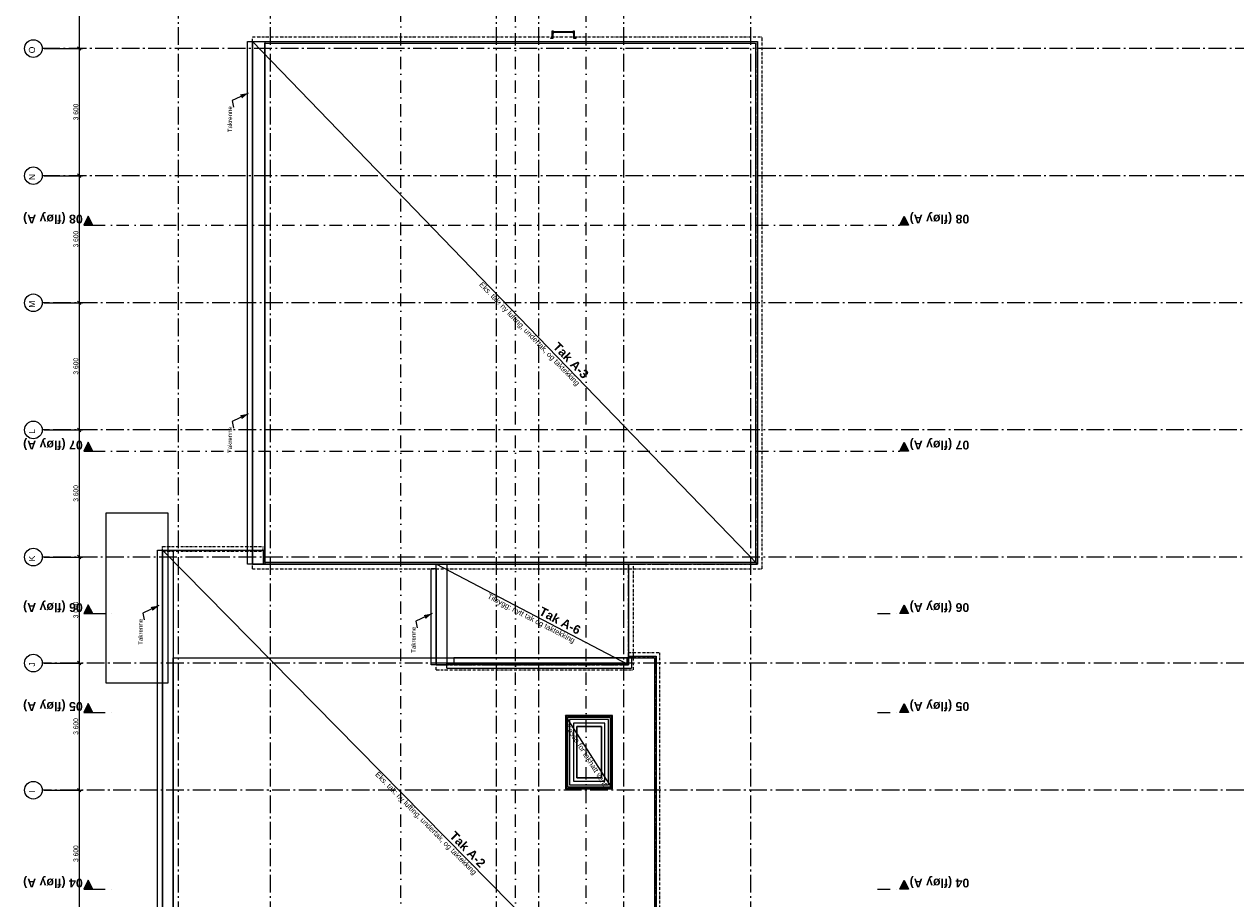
# Model space of a CAD drawing. Header units: millimetres. Extents: x -117798 to 93698, y -84437 to 74219.
# Tile 4 of 20: x -82030 to -47739, y -21692 to 3072. Entities that reach past the tile are written whole.
import ezdxf
from ezdxf.enums import TextEntityAlignment as Align

# ---------------------------------------------------------------- set-up
doc = ezdxf.new("R2010")
doc.units = ezdxf.units.MM
doc.header["$LTSCALE"] = 0.5
doc.header["$MEASUREMENT"] = 0
for name, pattern in [('Akselinje', [1500, 1000, -200, 100, -200]), ('Over snittplan', [260, 150, -50, 10, -50]), ('PLINE', [0]), ('Prikk & stiplet', [1340.555525, 705.555534, -352.777767, 0, -282.222223])]:
    doc.linetypes.add(name, pattern=pattern)
for name, color, linetype in [('232- Ikke-bærende yttervegger(Nye konstruksjoner)', 7, 'Continuous'), ('235- Utvendig kledning og overflate(Nye konstruksjoner)', 7, 'Continuous'), ('261- Primærkonstruksjon (tak)', 7, 'Continuous'), ('261- Primærkonstruksjon (tak)(Nye konstruksjoner)', 7, 'Continuous'), ('262- Taktekking(Nye konstruksjoner)', 7, 'Continuous'), ('265- Gesimser_ takrenner og nedløp(Nye konstruksjoner)', 7, 'Continuous'), ('282- Utvendige trapper(Nye konstruksjoner)', 7, 'Continuous'), ('283- Ramper(Nye konstruksjoner)', 7, 'Continuous'), ('82-- Modullinjer', 7, 'Continuous'), ('82-- Modullinjer(Nye konstruksjoner)', 7, 'Continuous'), ('852- Snittmarkør', 7, 'Continuous')]:
    doc.layers.add(name, color=color, linetype=linetype)
doc.styles.add('GENERATED_STYLE_1', font='arial.ttf')
doc.styles.add('GENERATED_STYLE_2', font='arial.ttf')
doc.dimstyles.new('GENERATED_STYLE__1', dxfattribs={"dimtxt": 135.000002, "dimasz": 95, "dimexe": 0.18, "dimexo": 150, "dimgap": 0, "dimtad": 1, "dimdec": 0, "dimzin": 0, "dimdsep": 46, "dimtxsty": 'GENERATED_STYLE_2', "dimblk": 'ARROWHEAD_6', "dimblk1": 'ARROWHEAD_6', "dimblk2": 'ARROWHEAD_6', "dimcen": 0.09, "dimclrd": 256, "dimclre": 256, "dimclrt": 256, "dimadec": 1, "dimazin": 0, "dimtfac": 1, "dimtdec": 4, "dimtmove": 0, "dimatfit": 3, "dimfxl": 1, "dimtolj": 1, "dimtzin": 0, "dimarcsym": 0})
doc.dimstyles.new('GENERATED_STYLE__2', dxfattribs={"dimtxt": 0.18, "dimasz": 228, "dimexe": 0.18, "dimexo": 0.0625, "dimgap": 0, "dimtad": 0, "dimtih": 1, "dimtoh": 1, "dimdec": 4, "dimzin": 0, "dimdsep": 46, "dimcen": 0.09, "dimadec": 0, "dimazin": 0, "dimtfac": 1, "dimtdec": 4, "dimtmove": 0, "dimatfit": 3, "dimldrblk": 'ARROWHEAD_5', "dimfxl": 1, "dimtolj": 1, "dimtzin": 0, "dimarcsym": 0})

# ---------------------------------------------------------------- blocks, each defined once
blk = doc.blocks.new('Standard grid marker[10]', base_point=(-77673, 26434))
at = {"layer": '82-- Modullinjer', "linetype": 'Akselinje'}
blk.add_line((-77673, 26234), (-77673, -50374), dxfattribs=at)
at = {"layer": '82-- Modullinjer', "style": 'GENERATED_STYLE_1'}
for tag, p in [('AC_MarkerText_1_0', (-77801, 26644)), ('AC_MarkerText_1_1', (-77801, -50864))]:
    blk.add_attdef(tag, text='', height=175, rotation=90, dxfattribs=at).set_placement(p, align=Align.TOP_CENTER)
blk = doc.blocks.new('Standard grid marker[11]', base_point=(-61478, 26434))
at = {"layer": '82-- Modullinjer', "linetype": 'Akselinje'}
blk.add_line((-61478, 26234), (-61478, -50174), dxfattribs=at)
at = {"layer": '82-- Modullinjer', "style": 'GENERATED_STYLE_1'}
for tag, p in [('AC_MarkerText_1_0', (-61606, 26644)), ('AC_MarkerText_1_1', (-61606, -50664))]:
    blk.add_attdef(tag, text='', height=175, rotation=90, dxfattribs=at).set_placement(p, align=Align.TOP_CENTER)
blk = doc.blocks.new('Standard grid marker[22]', base_point=(20739, -12017))
at = {"layer": '82-- Modullinjer', "linetype": 'Akselinje'}
for p, q in [((-81321, -12017), (-81521, -12017)), ((20539, -12017), (-81321, -12017))]:
    blk.add_line(p, q, dxfattribs=at)
at = {"layer": '82-- Modullinjer', "linetype": 'PLINE'}
blk.add_circle((-81771, -12017), 250, dxfattribs=at)
at = {"layer": '82-- Modullinjer', "linetype": 'Akselinje'}
blk.add_point((-81321, -12017), dxfattribs=at)
blk.add_point((-81321, -12017), dxfattribs=at)
at = {"layer": '82-- Modullinjer', "style": 'GENERATED_STYLE_1'}
for tag, p in [('AC_MarkerText_1_1', (-81899, -12057)), ('AC_MarkerText_1_0', (20862, -12057))]:
    blk.add_attdef(tag, text='', height=175, rotation=90, dxfattribs=at).set_placement(p, align=Align.TOP_CENTER)
blk = doc.blocks.new('Standard grid marker[24]', base_point=(20739, -1217))
at = {"layer": '82-- Modullinjer', "linetype": 'Akselinje'}
for p, q in [((-70521, -1217), (-81521, -1217)), ((9739, -1217), (-70521, -1217))]:
    blk.add_line(p, q, dxfattribs=at)
at = {"layer": '82-- Modullinjer', "linetype": 'PLINE'}
blk.add_circle((-81771, -1217), 250, dxfattribs=at)
at = {"layer": '82-- Modullinjer', "linetype": 'Akselinje'}
blk.add_point((-70521, -1217), dxfattribs=at)
blk.add_point((-70521, -1217), dxfattribs=at)
at = {"layer": '82-- Modullinjer', "style": 'GENERATED_STYLE_1'}
for tag, p in [('AC_MarkerText_1_1', (-81899, -1257)), ('AC_MarkerText_1_0', (20862, -1257))]:
    blk.add_attdef(tag, text='', height=175, rotation=90, dxfattribs=at).set_placement(p, align=Align.TOP_CENTER)
blk = doc.blocks.new('Standard grid marker[30]', base_point=(20939, -18617))
at = {"layer": '82-- Modullinjer', "linetype": 'Akselinje'}
for p, q in [((-81321, -18617), (-81521, -18617)), ((20739, -18617), (-81321, -18617))]:
    blk.add_line(p, q, dxfattribs=at)
at = {"layer": '82-- Modullinjer', "linetype": 'PLINE'}
blk.add_circle((-81771, -18617), 250, dxfattribs=at)
at = {"layer": '82-- Modullinjer', "linetype": 'Akselinje'}
blk.add_point((-81321, -18617), dxfattribs=at)
blk.add_point((-81321, -18617), dxfattribs=at)
at = {"layer": '82-- Modullinjer', "style": 'GENERATED_STYLE_1'}
for tag, p in [('AC_MarkerText_1_1', (-81899, -18657)), ('AC_MarkerText_1_0', (21062, -18657))]:
    blk.add_attdef(tag, text='', height=175, rotation=90, dxfattribs=at).set_placement(p, align=Align.TOP_CENTER)
blk = doc.blocks.new('Standard grid marker[31]', base_point=(20939, -15017))
at = {"layer": '82-- Modullinjer', "linetype": 'Akselinje'}
for p, q in [((-81321, -15017), (-81521, -15017)), ((20739, -15017), (-81321, -15017))]:
    blk.add_line(p, q, dxfattribs=at)
at = {"layer": '82-- Modullinjer', "linetype": 'PLINE'}
blk.add_circle((-81771, -15017), 250, dxfattribs=at)
at = {"layer": '82-- Modullinjer', "linetype": 'Akselinje'}
blk.add_point((-81321, -15017), dxfattribs=at)
blk.add_point((-81321, -15017), dxfattribs=at)
at = {"layer": '82-- Modullinjer', "style": 'GENERATED_STYLE_1'}
for tag, p in [('AC_MarkerText_1_1', (-81899, -15057)), ('AC_MarkerText_1_0', (21062, -15057))]:
    blk.add_attdef(tag, text='', height=175, rotation=90, dxfattribs=at).set_placement(p, align=Align.TOP_CENTER)
blk = doc.blocks.new('Standard grid marker[32]', base_point=(20739, -8417))
at = {"layer": '82-- Modullinjer', "linetype": 'Akselinje'}
for p, q in [((-81321, -8417), (-81521, -8417)), ((20539, -8417), (-81321, -8417))]:
    blk.add_line(p, q, dxfattribs=at)
at = {"layer": '82-- Modullinjer', "linetype": 'PLINE'}
blk.add_circle((-81771, -8417), 250, dxfattribs=at)
at = {"layer": '82-- Modullinjer', "linetype": 'Akselinje'}
blk.add_point((-81321, -8417), dxfattribs=at)
blk.add_point((-81321, -8417), dxfattribs=at)
at = {"layer": '82-- Modullinjer', "style": 'GENERATED_STYLE_1'}
for tag, p in [('AC_MarkerText_1_1', (-81899, -8457)), ('AC_MarkerText_1_0', (20862, -8457))]:
    blk.add_attdef(tag, text='', height=175, rotation=90, dxfattribs=at).set_placement(p, align=Align.TOP_CENTER)
blk = doc.blocks.new('Standard grid marker[33]', base_point=(20739, -4817))
at = {"layer": '82-- Modullinjer', "linetype": 'Akselinje'}
for p, q in [((-81321, -4817), (-81521, -4817)), ((20539, -4817), (-81321, -4817))]:
    blk.add_line(p, q, dxfattribs=at)
at = {"layer": '82-- Modullinjer', "linetype": 'PLINE'}
blk.add_circle((-81771, -4817), 250, dxfattribs=at)
at = {"layer": '82-- Modullinjer', "linetype": 'Akselinje'}
blk.add_point((-81321, -4817), dxfattribs=at)
blk.add_point((-81321, -4817), dxfattribs=at)
at = {"layer": '82-- Modullinjer', "style": 'GENERATED_STYLE_1'}
for tag, p in [('AC_MarkerText_1_1', (-81899, -4857)), ('AC_MarkerText_1_0', (20862, -4857))]:
    blk.add_attdef(tag, text='', height=175, rotation=90, dxfattribs=at).set_placement(p, align=Align.TOP_CENTER)
blk = doc.blocks.new('Standard grid marker[34]', base_point=(20739, 2383))
at = {"layer": '82-- Modullinjer', "linetype": 'Akselinje'}
for p, q in [((-70521, 2383), (-81521, 2383)), ((9739, 2383), (-70521, 2383))]:
    blk.add_line(p, q, dxfattribs=at)
at = {"layer": '82-- Modullinjer', "linetype": 'PLINE'}
blk.add_circle((-81771, 2383), 250, dxfattribs=at)
at = {"layer": '82-- Modullinjer', "linetype": 'Akselinje'}
blk.add_point((-70521, 2383), dxfattribs=at)
blk.add_point((-70521, 2383), dxfattribs=at)
at = {"layer": '82-- Modullinjer', "style": 'GENERATED_STYLE_1'}
for tag, p in [('AC_MarkerText_1_1', (-81899, 2343)), ('AC_MarkerText_1_0', (20862, 2343))]:
    blk.add_attdef(tag, text='', height=175, rotation=90, dxfattribs=at).set_placement(p, align=Align.TOP_CENTER)
blk = doc.blocks.new('Standard grid marker[35]', base_point=(-75068, 26434))
at = {"layer": '82-- Modullinjer', "linetype": 'Akselinje'}
blk.add_line((-75068, 26234), (-75068, -50374), dxfattribs=at)
at = {"layer": '82-- Modullinjer', "style": 'GENERATED_STYLE_1'}
for tag, p in [('AC_MarkerText_1_0', (-75196, 26644)), ('AC_MarkerText_1_1', (-75196, -50864))]:
    blk.add_attdef(tag, text='', height=175, rotation=90, dxfattribs=at).set_placement(p, align=Align.TOP_CENTER)
blk = doc.blocks.new('Standard grid marker[36]', base_point=(-68673, 26434))
at = {"layer": '82-- Modullinjer', "linetype": 'Akselinje'}
blk.add_line((-68673, 26234), (-68673, -50374), dxfattribs=at)
at = {"layer": '82-- Modullinjer', "style": 'GENERATED_STYLE_1'}
for tag, p in [('AC_MarkerText_1_0', (-68801, 26644)), ('AC_MarkerText_1_1', (-68801, -50864))]:
    blk.add_attdef(tag, text='', height=175, rotation=90, dxfattribs=at).set_placement(p, align=Align.TOP_CENTER)
blk = doc.blocks.new('Standard grid marker[37]', base_point=(-67473, 26434))
at = {"layer": '82-- Modullinjer', "linetype": 'Akselinje'}
blk.add_line((-67473, 26234), (-67473, -50374), dxfattribs=at)
at = {"layer": '82-- Modullinjer', "style": 'GENERATED_STYLE_1'}
for tag, p in [('AC_MarkerText_1_0', (-67601, 26644)), ('AC_MarkerText_1_1', (-67601, -50864))]:
    blk.add_attdef(tag, text='', height=175, rotation=90, dxfattribs=at).set_placement(p, align=Align.TOP_CENTER)
blk = doc.blocks.new('Standard grid marker[38]', base_point=(-65073, 26434))
at = {"layer": '82-- Modullinjer', "linetype": 'Akselinje'}
blk.add_line((-65073, 26234), (-65073, -50374), dxfattribs=at)
at = {"layer": '82-- Modullinjer', "style": 'GENERATED_STYLE_1'}
for tag, p in [('AC_MarkerText_1_0', (-65201, 26644)), ('AC_MarkerText_1_1', (-65201, -50864))]:
    blk.add_attdef(tag, text='', height=175, rotation=90, dxfattribs=at).set_placement(p, align=Align.TOP_CENTER)
blk = doc.blocks.new('Stige veggmontert[45]', base_point=(-66773, 2671))
at = {"layer": '282- Utvendige trapper(Nye konstruksjoner)', "linetype": 'PLINE', "flags": 128}
for points in [[(-67124, 2671), (-67124, 2684), (-67086, 2684), (-67086, 2887), (-67073, 2887), (-67073, 2671)], [(-67073, 2887), (-67060, 2887), (-67060, 2811), (-67073, 2811)], [(-67060, 2834), (-67060, 2864), (-66486, 2864), (-66486, 2834)], [(-66473, 2811), (-66486, 2811), (-66486, 2887), (-66473, 2887)], [(-66473, 2671), (-66473, 2887), (-66460, 2887), (-66460, 2684), (-66422, 2684), (-66422, 2671)]]:
    blk.add_lwpolyline(points, close=True, dxfattribs=at)
blk = doc.blocks.new('Takrenne[47]', base_point=(-78188, -26012))
at = {"layer": '265- Gesimser_ takrenner og nedløp(Nye konstruksjoner)', "linetype": 'PLINE', "flags": 128}
blk.add_lwpolyline([(-78258, -26012), (-78258, -11822), (-78118, -11822), (-78118, -26012)], close=True, dxfattribs=at)
blk = doc.blocks.new('Takrenne[48]', base_point=(-75638, -12217))
at = {"layer": '265- Gesimser_ takrenner og nedløp(Nye konstruksjoner)', "linetype": 'PLINE', "flags": 128}
blk.add_lwpolyline([(-75708, -12217), (-75708, 2583), (-75568, 2583), (-75568, -12217)], close=True, dxfattribs=at)
blk = doc.blocks.new('Takrenne[51]', base_point=(-70443, -15072))
at = {"layer": '265- Gesimser_ takrenner og nedløp(Nye konstruksjoner)', "linetype": 'PLINE', "flags": 128}
blk.add_lwpolyline([(-70513, -15072), (-70513, -12337), (-70373, -12337), (-70373, -15072)], close=True, dxfattribs=at)
blk = doc.blocks.new('*D56')
at = {"layer": '82-- Modullinjer(Nye konstruksjoner)', "linetype": 'PLINE'}
for p, q in [((-80423, 4733), (-80523, 4833)), ((-80473, 4858), (-80473, 4783)), ((-81466, 4783), (-80379, 4783)), ((-80473, 4783), (-80473, 2383)), ((-80423, 2333), (-80523, 2433)), ((-81466, 2383), (-80379, 2383))]:
    blk.add_line(p, q, dxfattribs=at)
at = {"layer": '82-- Modullinjer(Nye konstruksjoner)', "insert": (-80500, 3351), "char_height": 135, "attachment_point": 7, "rotation": 90, "style": 'GENERATED_STYLE_2'}
blk.add_mtext('\\A1;{\\pql;\\fArial|b0|i0|c0|p0;\\W1.000000;2\xa0400}', dxfattribs=at)
blk = doc.blocks.new('ARROWHEAD_6')
at = {"linetype": 'Continuous'}
for p, q in [((0, 0), (-1, 0)), ((-0.5, -0.5), (0.5, 0.5))]:
    blk.add_line(p, q, dxfattribs=at)
blk = doc.blocks.new('*D58')
at = {"layer": '82-- Modullinjer(Nye konstruksjoner)', "linetype": 'PLINE'}
for p, q in [((-80423, 2333), (-80523, 2433)), ((-81466, 2383), (-80379, 2383)), ((-80473, 2383), (-80473, -1217)), ((-81466, -1217), (-80379, -1217)), ((-80423, -1267), (-80523, -1167))]:
    blk.add_line(p, q, dxfattribs=at)
at = {"layer": '82-- Modullinjer(Nye konstruksjoner)', "insert": (-80500, 351), "char_height": 135, "attachment_point": 7, "rotation": 90, "style": 'GENERATED_STYLE_2'}
blk.add_mtext('\\A1;{\\pql;\\fArial|b0|i0|c0|p0;\\W1.000000;3\xa0600}', dxfattribs=at)
blk = doc.blocks.new('*D59')
at = {"layer": '82-- Modullinjer(Nye konstruksjoner)', "linetype": 'PLINE'}
for p, q in [((-81466, -1217), (-80379, -1217)), ((-80423, -1267), (-80523, -1167)), ((-80473, -1217), (-80473, -4817)), ((-80423, -4867), (-80523, -4767)), ((-81466, -4817), (-80379, -4817))]:
    blk.add_line(p, q, dxfattribs=at)
at = {"layer": '82-- Modullinjer(Nye konstruksjoner)', "insert": (-80500, -3249), "char_height": 135, "attachment_point": 7, "rotation": 90, "style": 'GENERATED_STYLE_2'}
blk.add_mtext('\\A1;{\\pql;\\fArial|b0|i0|c0|p0;\\W1.000000;3\xa0600}', dxfattribs=at)
blk = doc.blocks.new('*D60')
at = {"layer": '82-- Modullinjer(Nye konstruksjoner)', "linetype": 'PLINE'}
for p, q in [((-80423, -4867), (-80523, -4767)), ((-81466, -4817), (-80379, -4817)), ((-80473, -4817), (-80473, -8417)), ((-81466, -8417), (-80379, -8417)), ((-80423, -8467), (-80523, -8367))]:
    blk.add_line(p, q, dxfattribs=at)
at = {"layer": '82-- Modullinjer(Nye konstruksjoner)', "insert": (-80500, -6849), "char_height": 135, "attachment_point": 7, "rotation": 90, "style": 'GENERATED_STYLE_2'}
blk.add_mtext('\\A1;{\\pql;\\fArial|b0|i0|c0|p0;\\W1.000000;3\xa0600}', dxfattribs=at)
blk = doc.blocks.new('*D61')
at = {"layer": '82-- Modullinjer(Nye konstruksjoner)', "linetype": 'PLINE'}
for p, q in [((-81466, -8417), (-80379, -8417)), ((-80423, -8467), (-80523, -8367)), ((-80473, -8417), (-80473, -12017)), ((-80423, -12067), (-80523, -11967)), ((-81466, -12017), (-80379, -12017))]:
    blk.add_line(p, q, dxfattribs=at)
at = {"layer": '82-- Modullinjer(Nye konstruksjoner)', "insert": (-80500, -10449), "char_height": 135, "attachment_point": 7, "rotation": 90, "style": 'GENERATED_STYLE_2'}
blk.add_mtext('\\A1;{\\pql;\\fArial|b0|i0|c0|p0;\\W1.000000;3\xa0600}', dxfattribs=at)
blk = doc.blocks.new('*D62')
at = {"layer": '82-- Modullinjer(Nye konstruksjoner)', "linetype": 'PLINE'}
for p, q in [((-80423, -12067), (-80523, -11967)), ((-81466, -12017), (-80379, -12017)), ((-80473, -12017), (-80473, -15017)), ((-81466, -15017), (-80379, -15017)), ((-80423, -15067), (-80523, -14967))]:
    blk.add_line(p, q, dxfattribs=at)
at = {"layer": '82-- Modullinjer(Nye konstruksjoner)', "insert": (-80500, -13749), "char_height": 135, "attachment_point": 7, "rotation": 90, "style": 'GENERATED_STYLE_2'}
blk.add_mtext('\\A1;{\\pql;\\fArial|b0|i0|c0|p0;\\W1.000000;3\xa0000}', dxfattribs=at)
blk = doc.blocks.new('*D63')
at = {"layer": '82-- Modullinjer(Nye konstruksjoner)', "linetype": 'PLINE'}
for p, q in [((-81466, -15017), (-80379, -15017)), ((-80423, -15067), (-80523, -14967)), ((-80473, -15017), (-80473, -18617)), ((-81466, -18617), (-80379, -18617)), ((-80423, -18667), (-80523, -18567))]:
    blk.add_line(p, q, dxfattribs=at)
at = {"layer": '82-- Modullinjer(Nye konstruksjoner)', "insert": (-80500, -17049), "char_height": 135, "attachment_point": 7, "rotation": 90, "style": 'GENERATED_STYLE_2'}
blk.add_mtext('\\A1;{\\pql;\\fArial|b0|i0|c0|p0;\\W1.000000;3\xa0600}', dxfattribs=at)
blk = doc.blocks.new('*D64')
at = {"layer": '82-- Modullinjer(Nye konstruksjoner)', "linetype": 'PLINE'}
for p, q in [((-81466, -18617), (-80379, -18617)), ((-80423, -18667), (-80523, -18567)), ((-80473, -18617), (-80473, -22217)), ((-81466, -22217), (-80379, -22217)), ((-80423, -22267), (-80523, -22167))]:
    blk.add_line(p, q, dxfattribs=at)
at = {"layer": '82-- Modullinjer(Nye konstruksjoner)', "insert": (-80500, -20649), "char_height": 135, "attachment_point": 7, "rotation": 90, "style": 'GENERATED_STYLE_2'}
blk.add_mtext('\\A1;{\\pql;\\fArial|b0|i0|c0|p0;\\W1.000000;3\xa0600}', dxfattribs=at)
blk = doc.blocks.new('ARROWHEAD_5')
at = {"linetype": 'Continuous'}
blk.add_hatch(color=256, dxfattribs=at).paths.add_polyline_path([(-1, 0.2679), (0, 0), (-1, -0.2679)])
blk.add_line((0, 0), (-1, 0), dxfattribs=at)

msp = doc.modelspace()

# ---------------------------------------------------------------- hatches: boundary and pattern name
at = {"layer": '852- Snittmarkør', "linetype": 'Continuous'}
for points in [[(-80341.3, -2616.9), (-80091.3, -2616.9), (-80216.3, -2366.9)], [(-57001.3, -2616.9), (-57126.3, -2366.9), (-57251.3, -2616.9)], [(-80341.3, -9016.9), (-80091.3, -9016.9), (-80216.3, -8766.9)], [(-57001.3, -9016.9), (-57126.3, -8766.9), (-57251.3, -9016.9)], [(-80341.3, -13616.9), (-80091.3, -13616.9), (-80216.3, -13366.9)], [(-57001.3, -13616.9), (-57126.3, -13366.9), (-57251.3, -13616.9)], [(-80341.3, -16416.9), (-80091.3, -16416.9), (-80216.3, -16166.9)], [(-57001.3, -16416.9), (-57126.3, -16166.9), (-57251.3, -16416.9)], [(-80341.3, -21416.9), (-80091.3, -21416.9), (-80216.3, -21166.9)], [(-57001.3, -21416.9), (-57126.3, -21166.9), (-57251.3, -21416.9)]]:
    msp.add_hatch(color=256, dxfattribs=at).paths.add_polyline_path(points)

# ---------------------------------------------------------------- linework, layer by layer
at = {"layer": '232- Ikke-bærende yttervegger(Nye konstruksjoner)', "linetype": 'PLINE'}
for p, q in [((-66687.2, -16502.3), (-66707.8, -16502.3)), ((-66707.8, -16502.3), (-66707.8, -16522.9)), ((-66707.8, -16522.9), (-66707.8, -18560.9)), ((-65399.2, -16502.3), (-66687.2, -16502.3)), ((-66487.2, -16522.9), (-66687.2, -16522.9)), ((-66687.2, -16522.9), (-66687.2, -16722.9)), ((-66687.2, -16722.9), (-66687.2, -18360.9)), ((-65599.2, -16522.9), (-66487.2, -16522.9)), ((-66485.2, -16722.9), (-66487.2, -16722.9)), ((-66487.2, -16722.9), (-66487.2, -16724.9)), ((-66487.2, -16724.9), (-66487.2, -18358.9)), ((-65601.2, -16722.9), (-66485.2, -16722.9)), ((-65599.2, -16722.9), (-65601.2, -16722.9)), ((-65399.2, -16522.9), (-65599.2, -16522.9)), ((-65599.2, -16724.9), (-65599.2, -16722.9)), ((-65599.2, -18358.9), (-65599.2, -16724.9)), ((-65378.5, -16502.3), (-65399.2, -16502.3)), ((-65399.2, -16722.9), (-65399.2, -16522.9)), ((-65399.2, -18360.9), (-65399.2, -16722.9)), ((-65378.5, -16522.9), (-65378.5, -16502.3)), ((-65378.5, -18560.9), (-65378.5, -16522.9)), ((-66687.2, -18360.9), (-66687.2, -18560.9)), ((-66487.2, -18358.9), (-66487.2, -18360.9)), ((-66487.2, -18360.9), (-66485.2, -18360.9)), ((-66485.2, -18360.9), (-65601.2, -18360.9)), ((-65601.2, -18360.9), (-65599.2, -18360.9)), ((-65599.2, -18360.9), (-65599.2, -18358.9)), ((-65399.2, -18560.9), (-65399.2, -18360.9)), ((-66707.8, -18560.9), (-66707.8, -18581.6)), ((-66707.8, -18581.6), (-66687.2, -18581.6)), ((-66687.2, -18560.9), (-66487.2, -18560.9)), ((-66687.2, -18581.6), (-65399.2, -18581.6)), ((-66487.2, -18560.9), (-65599.2, -18560.9)), ((-65599.2, -18560.9), (-65399.2, -18560.9)), ((-65399.2, -18581.6), (-65378.5, -18581.6)), ((-65378.5, -18581.6), (-65378.5, -18560.9))]:
    msp.add_line(p, q, dxfattribs=at)
at = {"layer": '232- Ikke-bærende yttervegger(Nye konstruksjoner)', "linetype": 'PLINE', "flags": 128}
for points in [[(-64973.2, -14871.9), (-69873.2, -14871.9)], [(-69873.2, -14871.9), (-69873.2, -15021.9)], [(-69873.2, -15021.9), (-64973.2, -15021.9)], [(-64973.2, -14871.9), (-64973.2, -15021.9)], [(-66708.5, -16501.6), (-66708.5, -16502.3)], [(-65377.8, -16501.6), (-66708.5, -16501.6)], [(-66708.5, -16502.3), (-66708.5, -18581.6)], [(-66651.2, -16558.9), (-66651.2, -16577.9)], [(-65435.2, -16558.9), (-66651.2, -16558.9)], [(-66651.2, -16577.9), (-66651.2, -18505.9)], [(-65435.2, -16558.9), (-65435.2, -16577.9)], [(-65435.2, -18505.9), (-65435.2, -16577.9)], [(-65377.8, -16501.6), (-65377.8, -16502.3)], [(-65377.8, -18581.6), (-65377.8, -16502.3)], [(-66393.2, -16816.9), (-65693.2, -16816.9)], [(-66393.2, -18266.9), (-66393.2, -16816.9)], [(-66393.2, -16816.9), (-65693.2, -16816.9)], [(-66393.2, -18266.9), (-66393.2, -16816.9)], [(-65693.2, -16816.9), (-65693.2, -18266.9)], [(-65693.2, -16816.9), (-65693.2, -18266.9)], [(-66651.2, -18524.9), (-66651.2, -18505.9)], [(-65693.2, -18266.9), (-66393.2, -18266.9)], [(-65693.2, -18266.9), (-66393.2, -18266.9)], [(-65435.2, -18524.9), (-65435.2, -18505.9)], [(-66708.5, -18582.3), (-66708.5, -18581.6)], [(-66708.5, -18582.3), (-65377.8, -18582.3)], [(-66651.2, -18524.9), (-65435.2, -18524.9)], [(-65377.8, -18582.3), (-65377.8, -18581.6)]]:
    msp.add_lwpolyline(points, dxfattribs=at)
at = {"layer": '235- Utvendig kledning og overflate(Nye konstruksjoner)', "linetype": 'PLINE', "flags": 128}
for points in [[(-64973.2, -15021.9), (-70073.2, -15021.9)], [(-70073.2, -15071.9), (-70073.2, -15021.9)], [(-70073.2, -15080.9), (-70073.2, -15071.9)], [(-70073.2, -15110.9), (-70073.2, -15080.9)], [(-64973.2, -14871.9), (-64973.2, -15021.9)], [(-64923.2, -14871.9), (-64973.2, -14871.9)], [(-64914.2, -14871.9), (-64923.2, -14871.9)], [(-64884.2, -14871.9), (-64914.2, -14871.9)], [(-64854.2, -14871.9), (-64884.2, -14871.9)], [(-64835.2, -14871.9), (-64854.2, -14871.9)], [(-64835.2, -15159.9), (-64835.2, -14871.9)], [(-70073.2, -15140.9), (-70073.2, -15110.9)], [(-70073.2, -15159.9), (-70073.2, -15140.9)], [(-70073.2, -15159.9), (-64854.2, -15159.9)], [(-64835.2, -15159.9), (-64854.2, -15159.9)]]:
    msp.add_lwpolyline(points, dxfattribs=at)
at = {"layer": '261- Primærkonstruksjon (tak)', "linetype": 'PLINE', "flags": 128}
for points in [[(-75218.2, 2533.1), (-61328.2, 2533.1)], [(-75218.2, -12166.9), (-75218.2, 2533.1)], [(-61328.2, 2533.1), (-61328.2, -12166.9)], [(-61328.2, -12166.9), (-75218.2, -12166.9)], [(-77818.2, -14871.9), (-64193.2, -14871.9)], [(-77818.2, -25961.9), (-77818.2, -14871.9)], [(-64193.2, -14871.9), (-64193.2, -25961.9)]]:
    msp.add_lwpolyline(points, dxfattribs=at)
at = {"layer": '261- Primærkonstruksjon (tak)(Nye konstruksjoner)', "linetype": 'PLINE', "flags": 128}
for points in [[(-75568.2, 2583.1), (-75218.2, 2583.1)], [(-75568.2, -12216.9), (-75568.2, 2583.1)], [(-75218.2, 2583.1), (-75218.2, -12216.9)], [(-78118.2, -11821.9), (-77818.2, -11821.9)], [(-78118.2, -26011.9), (-78118.2, -11821.9)], [(-77818.2, -11821.9), (-77818.2, -26011.9)], [(-75218.2, -12216.9), (-75568.2, -12216.9)], [(-70373.2, -12216.9), (-70073.2, -12216.9)], [(-70373.2, -15071.9), (-70373.2, -12216.9)], [(-70073.2, -12216.9), (-70073.2, -15071.9)], [(-70073.2, -15071.9), (-70373.2, -15071.9)], [(-66393.2, -16816.9), (-66393.2, -18266.9)], [(-65693.2, -16816.9), (-66393.2, -16816.9)], [(-65693.2, -18266.9), (-65693.2, -16816.9)], [(-66393.2, -18266.9), (-65693.2, -18266.9)]]:
    msp.add_lwpolyline(points, dxfattribs=at)
at = {"layer": '262- Taktekking(Nye konstruksjoner)', "linetype": 'PLINE'}
for p, q in [((-61278.2, -12216.9), (-75568.2, 2583.1)), ((-64143.2, -26011.9), (-78118.2, -11821.9)), ((-64923.2, -15071.9), (-70373.2, -12216.9)), ((-65377.8, -18582.3), (-66708.5, -16501.6))]:
    msp.add_line(p, q, dxfattribs=at)
at = {"layer": '262- Taktekking(Nye konstruksjoner)', "linetype": 'PLINE', "flags": 128}
for points in [[(-75568.2, 2583.1), (-61278.2, 2583.1)], [(-75568.2, -12216.9), (-75568.2, 2583.1)], [(-61278.2, 2583.1), (-61278.2, -12216.9)], [(-78118.2, -11821.9), (-75268.2, -11821.9)], [(-78118.2, -26011.9), (-78118.2, -11821.9)], [(-75268.2, -11821.9), (-75268.2, -12216.9)], [(-61278.2, -12216.9), (-75568.2, -12216.9)], [(-75268.2, -12216.9), (-70073.2, -12216.9)], [(-70373.2, -12216.9), (-64923.2, -12216.9)], [(-70373.2, -15071.9), (-70373.2, -12216.9)], [(-70073.2, -12216.9), (-70073.2, -15021.9)], [(-64923.2, -12216.9), (-64923.2, -15071.9)], [(-64923.2, -15071.9), (-70373.2, -15071.9)], [(-70073.2, -15021.9), (-64923.2, -15021.9)], [(-64923.2, -14821.9), (-64143.2, -14821.9)], [(-64923.2, -15021.9), (-64923.2, -14821.9)], [(-64143.2, -14821.9), (-64143.2, -26011.9)], [(-66593.2, -16616.9), (-66593.2, -18466.9)], [(-65493.2, -16616.9), (-66593.2, -16616.9)], [(-65493.2, -18466.9), (-65493.2, -16616.9)], [(-66593.2, -18466.9), (-65493.2, -18466.9)]]:
    msp.add_lwpolyline(points, dxfattribs=at)
at = {"layer": '265- Gesimser_ takrenner og nedløp(Nye konstruksjoner)', "linetype": 'Over snittplan'}
for p, q in [((-75568.2, 2718.4), (-61142.8, 2718.4)), ((-75568.2, 2583.1), (-75568.2, 2718.4)), ((-75568.2, 2583.1), (-61278.2, 2583.1)), ((-61278.2, -12216.9), (-61278.2, 2583.1)), ((-61142.8, -12352.3), (-61142.8, 2718.4)), ((-78118.2, -11716.6), (-75268.2, -11716.6)), ((-78118.2, -11851.9), (-78118.2, -11716.6)), ((-78118.2, -11851.9), (-75268.2, -11851.9)), ((-75268.2, -11851.9), (-75268.2, -11716.6)), ((-75568.2, -12216.9), (-61278.2, -12216.9)), ((-75568.2, -12352.3), (-75568.2, -12216.9)), ((-64923.2, -15071.9), (-64923.2, -12216.9)), ((-64787.8, -12216.9), (-64923.2, -12216.9)), ((-64787.8, -15207.3), (-64787.8, -12216.9)), ((-75568.2, -12352.3), (-61142.8, -12352.3)), ((-64923.2, -14716.6), (-64037.8, -14716.6)), ((-64923.2, -14851.9), (-64923.2, -14716.6)), ((-64037.8, -26117.3), (-64037.8, -14716.6)), ((-70373.2, -15071.9), (-64923.2, -15071.9)), ((-70373.2, -15207.3), (-70373.2, -15071.9)), ((-64923.2, -14851.9), (-64163, -14851.9)), ((-64163, -25981.9), (-64163, -14851.9)), ((-70373.2, -15207.3), (-64787.8, -15207.3))]:
    msp.add_line(p, q, dxfattribs=at)
at = {"layer": '265- Gesimser_ takrenner og nedløp(Nye konstruksjoner)', "linetype": 'Prikk & stiplet'}
for p, q in [((-75568.2, 2583.1), (-61278.2, 2583.1)), ((-61278.2, -12216.9), (-61278.2, 2583.1)), ((-78118.2, -11821.9), (-75268.2, -11821.9)), ((-75568.2, -12216.9), (-61278.2, -12216.9)), ((-64923.2, -15071.9), (-64923.2, -12216.9)), ((-70373.2, -15071.9), (-64923.2, -15071.9)), ((-64923.2, -14821.9), (-64143.2, -14821.9)), ((-64143.2, -26011.9), (-64143.2, -14821.9))]:
    msp.add_line(p, q, dxfattribs=at)
at = {"layer": '283- Ramper(Nye konstruksjoner)', "linetype": 'PLINE', "flags": 128}
for points in [[(-79712.5, -15586.9), (-79712.5, -10761.6)], [(-79712.5, -10761.6), (-77962.5, -10761.6)], [(-77962.5, -10761.6), (-77962.5, -15586.9)], [(-77962.5, -15586.9), (-79712.5, -15586.9)]]:
    msp.add_lwpolyline(points, dxfattribs=at)
at = {"layer": '852- Snittmarkør', "linetype": 'Prikk & stiplet'}
for p, q in [((-71373.2, -49153.9), (-71373.2, 6068)), ((-68123.2, -49153.9), (-68123.2, 6068)), ((-66123.2, -49153.9), (-66123.2, 6068)), ((-80091.3, -2616.9), (-57251.3, -2616.9)), ((-80091.3, -9016.9), (-57251.3, -9016.9)), ((-80091.3, -13616.9), (-79466.3, -13616.9)), ((-57876.3, -13616.9), (-57251.3, -13616.9)), ((-80091.3, -16416.9), (-79466.3, -16416.9)), ((-57876.3, -16416.9), (-57251.3, -16416.9)), ((-80091.3, -21416.9), (-79466.3, -21416.9)), ((-57876.3, -21416.9), (-57251.3, -21416.9))]:
    msp.add_line(p, q, dxfattribs=at)
at = {"layer": '852- Snittmarkør', "linetype": 'PLINE', "flags": 128}
for points in [[(-80341.3, -2616.9), (-80091.3, -2616.9), (-80216.3, -2366.9)], [(-57001.3, -2616.9), (-57251.3, -2616.9), (-57126.3, -2366.9)], [(-80341.3, -9016.9), (-80091.3, -9016.9), (-80216.3, -8766.9)], [(-57001.3, -9016.9), (-57251.3, -9016.9), (-57126.3, -8766.9)], [(-80341.3, -13616.9), (-80091.3, -13616.9), (-80216.3, -13366.9)], [(-57001.3, -13616.9), (-57251.3, -13616.9), (-57126.3, -13366.9)], [(-80341.3, -16416.9), (-80091.3, -16416.9), (-80216.3, -16166.9)], [(-57001.3, -16416.9), (-57251.3, -16416.9), (-57126.3, -16166.9)], [(-80341.3, -21416.9), (-80091.3, -21416.9), (-80216.3, -21166.9)], [(-57001.3, -21416.9), (-57251.3, -21416.9), (-57126.3, -21166.9)]]:
    msp.add_lwpolyline(points, close=True, dxfattribs=at)

# ---------------------------------------------------------------- block references
at = {"layer": '265- Gesimser_ takrenner og nedløp(Nye konstruksjoner)', "linetype": 'PLINE'}
for name, p in [('Takrenne[48]', (-75638.2, -12216.9)), ('Takrenne[47]', (-78188.2, -26011.9)), ('Takrenne[51]', (-70443.2, -15071.9))]:
    msp.add_blockref(name, p, dxfattribs=at)
at = {"layer": '282- Utvendige trapper(Nye konstruksjoner)', "linetype": 'PLINE'}
msp.add_blockref('Stige veggmontert[45]', (-66773.2, 2671.1), dxfattribs=at)
at = {"layer": '82-- Modullinjer', "linetype": 'PLINE'}
for name, p in [('Standard grid marker[10]', (-77673.2, 26434.4)), ('Standard grid marker[35]', (-75068.2, 26434.4)), ('Standard grid marker[36]', (-68673.2, 26434.4)), ('Standard grid marker[37]', (-67473.2, 26434.4)), ('Standard grid marker[38]', (-65073.2, 26434.4)), ('Standard grid marker[11]', (-61478.2, 26434.4))]:
    msp.add_blockref(name, p, dxfattribs=at)
ref = msp.add_blockref('Standard grid marker[34]', (20739.5, 2383.1), dxfattribs=at)
ref.add_attrib('AC_MarkerText_1_1', 'O', dxfattribs={"color": 7, "height": 175, "rotation": 90, "style": 'GENERATED_STYLE_1'}).set_placement((-81898.8, 2343.1), align=Align.TOP_CENTER)
ref = msp.add_blockref('Standard grid marker[24]', (20739.5, -1216.9), dxfattribs=at)
ref.add_attrib('AC_MarkerText_1_1', 'N', dxfattribs={"color": 7, "height": 175, "rotation": 90, "style": 'GENERATED_STYLE_1'}).set_placement((-81898.8, -1256.9), align=Align.TOP_CENTER)
ref = msp.add_blockref('Standard grid marker[33]', (20739.5, -4816.9), dxfattribs=at)
ref.add_attrib('AC_MarkerText_1_1', 'M', dxfattribs={"color": 7, "height": 175, "rotation": 90, "style": 'GENERATED_STYLE_1'}).set_placement((-81898.8, -4856.9), align=Align.TOP_CENTER)
ref = msp.add_blockref('Standard grid marker[32]', (20739.5, -8416.9), dxfattribs=at)
ref.add_attrib('AC_MarkerText_1_1', 'L', dxfattribs={"color": 7, "height": 175, "rotation": 90, "style": 'GENERATED_STYLE_1'}).set_placement((-81898.8, -8456.9), align=Align.TOP_CENTER)
ref = msp.add_blockref('Standard grid marker[22]', (20739.5, -12016.9), dxfattribs=at)
ref.add_attrib('AC_MarkerText_1_1', 'K', dxfattribs={"color": 7, "height": 175, "rotation": 90, "style": 'GENERATED_STYLE_1'}).set_placement((-81898.8, -12056.9), align=Align.TOP_CENTER)
ref = msp.add_blockref('Standard grid marker[31]', (20939.5, -15016.9), dxfattribs=at)
ref.add_attrib('AC_MarkerText_1_1', 'J', dxfattribs={"color": 7, "height": 175, "rotation": 90, "style": 'GENERATED_STYLE_1'}).set_placement((-81898.8, -15056.9), align=Align.TOP_CENTER)
ref = msp.add_blockref('Standard grid marker[30]', (20939.5, -18616.9), dxfattribs=at)
ref.add_attrib('AC_MarkerText_1_1', 'I', dxfattribs={"color": 7, "height": 175, "rotation": 90, "style": 'GENERATED_STYLE_1'}).set_placement((-81898.8, -18656.9), align=Align.TOP_CENTER)

# ---------------------------------------------------------------- texts
at = {"layer": '262- Taktekking(Nye konstruksjoner)', "linetype": 'Continuous'}
for s, insert, char_height, attachment_point, rotation, style in [('\\A1;{\\pqc;\\fArial|b0|i0|c0|p0;\\W1.000000;Eks. tak\\fArial|b0|i0|c0|p0;\\W1.000000;: \\fArial|b0|i0|c0|p0;\\W1.000000;ny lufting, undertak, og\\fArial|b0|i0|c0|p0;\\W1.000000; taktekking}', (-67813.8, -5775.7), 150, 8, 313.99561, 'GENERATED_STYLE_2'), ('\\A1;{\\pqc;\\fArial|b1|i0|c0|p0;\\W1.000000;Tak A-\\fArial|b1|i0|c0|p0;\\W1.000000;3}', (-66467.2, -6359.4), 250, 2, 313.99561, 'GENERATED_STYLE_1'), ('\\A1;{\\pqc;\\fArial|b0|i0|c0|p0;\\W1.000000;Tilbygg: nytt tak og taktekking}', (-67734.1, -13856.3), 150, 8, 332.35206, 'GENERATED_STYLE_2'), ('\\A1;{\\pqc;\\fArial|b1|i0|c0|p0;\\W1.000000;Tak A-\\fArial|b1|i0|c0|p0;\\W1.000000;6}', (-66807.5, -13705.8), 250, 2, 332.35206, 'GENERATED_STYLE_1'), ('\\A1;{\\pqc;\\fArial|b0|i0|c0|p0;\\W1.000000;Kasse for\\fArial|b0|i0|c0|p0;\\W1.000000; takhatt vent.}', (-66172.4, -17686.4), 150, 8, 302.60086, 'GENERATED_STYLE_2'), ('\\A1;{\\pqc;\\fArial|b0|i0|c0|p0;\\W1.000000;Eks. tak\\fArial|b0|i0|c0|p0;\\W1.000000;: \\fArial|b0|i0|c0|p0;\\W1.000000;ny lufting, undertak, og\\fArial|b0|i0|c0|p0;\\W1.000000; taktekking}', (-70742.2, -19635.7), 150, 8, 314.56264, 'GENERATED_STYLE_2'), ('\\A1;{\\pqc;\\fArial|b1|i0|c0|p0;\\W1.000000;Tak A-\\fArial|b1|i0|c0|p0;\\W1.000000;2}', (-69389.9, -20206), 250, 2, 314.56264, 'GENERATED_STYLE_1')]:
    msp.add_mtext(s, dxfattribs=dict(at, insert=insert, char_height=char_height, attachment_point=attachment_point, rotation=rotation, style=style))
at = {"layer": '265- Gesimser_ takrenner og nedløp(Nye konstruksjoner)', "linetype": 'Continuous', "char_height": 125, "attachment_point": 7, "rotation": 90, "style": 'GENERATED_STYLE_2'}
for insert in [(-76143.8, 13.6), (-76143.8, -9070.6), (-78673.1, -14500), (-70945.2, -14727.5)]:
    msp.add_mtext('\\A1;{\\pql;\\fArial|b0|i0|c0|p0;\\W1.000000;Takrenne}', dxfattribs=dict(at, insert=insert))
at = {"layer": '852- Snittmarkør', "char_height": 250, "rotation": 180, "style": 'GENERATED_STYLE_1'}
for s, insert, attachment_point in [('\\A1;{\\pqr;\\pt0;\\fArial|b1|i0|c0|p0;\\W1.000000;08 (fløy A)}', (-82061, -2244.8), 9), ('\\A1;{\\pql;\\pt0;\\fArial|b1|i0|c0|p0;\\W1.000000;08 (fløy A)}', (-55281.6, -2244.8), 7), ('\\A1;{\\pqr;\\pt0;\\fArial|b1|i0|c0|p0;\\W1.000000;07 (fløy A)}', (-82061, -8644.8), 9), ('\\A1;{\\pql;\\pt0;\\fArial|b1|i0|c0|p0;\\W1.000000;07 (fløy A)}', (-55281.6, -8644.8), 7), ('\\A1;{\\pqr;\\pt0;\\fArial|b1|i0|c0|p0;\\W1.000000;06 (fløy A)}', (-82061, -13244.8), 9), ('\\A1;{\\pql;\\pt0;\\fArial|b1|i0|c0|p0;\\W1.000000;06 (fløy A)}', (-55281.6, -13244.8), 7), ('\\A1;{\\pqr;\\pt0;\\fArial|b1|i0|c0|p0;\\W1.000000;05 (fløy A)}', (-82061, -16044.8), 9), ('\\A1;{\\pql;\\pt0;\\fArial|b1|i0|c0|p0;\\W1.000000;05 (fløy A)}', (-55281.6, -16044.8), 7), ('\\A1;{\\pqr;\\pt0;\\fArial|b1|i0|c0|p0;\\W1.000000;04 (fløy A)}', (-82061, -21044.8), 9), ('\\A1;{\\pql;\\pt0;\\fArial|b1|i0|c0|p0;\\W1.000000;04 (fløy A)}', (-55281.6, -21044.8), 7)]:
    msp.add_mtext(s, dxfattribs=dict(at, insert=insert, attachment_point=attachment_point))

# ---------------------------------------------------------------- dimensions: what is measured, and where the dimension line sits
at = {"layer": '82-- Modullinjer(Nye konstruksjoner)', "linetype": 'Continuous'}
for base, p1, p2, picture, middle in [((-80473.2, 2383.1), (-81473.2, 4783.1), (-81473.2, 2383.1), '*D56', (-80567.7, 3583)), ((-80473.2, -1216.9), (-81473.2, 2383.1), (-81473.2, -1216.9), '*D58', (-80567.7, 583)), ((-80473.2, -4816.9), (-81473.2, -1216.9), (-81473.2, -4816.9), '*D59', (-80567.7, -3017)), ((-80473.2, -8416.9), (-81473.2, -4816.9), (-81473.2, -8416.9), '*D60', (-80567.7, -6617)), ((-80473.2, -12016.9), (-81473.2, -8416.9), (-81473.2, -12016.9), '*D61', (-80567.7, -10217)), ((-80473.2, -15016.9), (-81473.2, -12016.9), (-81473.2, -15016.9), '*D62', (-80567.7, -13517)), ((-80473.2, -18616.9), (-81473.2, -15016.9), (-81473.2, -18616.9), '*D63', (-80567.7, -16817)), ((-80473.2, -22216.9), (-81473.2, -18616.9), (-81473.2, -22216.9), '*D64', (-80567.7, -20417))]:
    dim = msp.add_linear_dim(base=base, p1=p1, p2=p2, angle=270, dimstyle='GENERATED_STYLE__1', dxfattribs=at)
    dim.commit()
    dim.dimension.update_dxf_attribs({"geometry": picture, "text_midpoint": middle, "dimtype": 160, "text_rotation": 90})

# ---------------------------------------------------------------- leaders
at = {"layer": '265- Gesimser_ takrenner og nedløp(Nye konstruksjoner)', "linetype": 'PLINE', "annotation_type": 0, "has_hookline": 1, "hookline_direction": 1, "text_width": 725.6, "horizontal_direction": (0, 1, 0)}
for points in [[(-75687, 1124.1), (-76143.8, 910.8), (-76103, 718.8)], [(-75687, -7960), (-76143.8, -8173.4), (-76103, -8365.4)], [(-78216.3, -13389.4), (-78673.1, -13602.7), (-78632.3, -13794.7)], [(-70488.3, -13616.9), (-70945.2, -13830.3), (-70904.3, -14022.3)]]:
    msp.add_leader(points, dimstyle='GENERATED_STYLE__2', dxfattribs=at)

doc.saveas('drawing.dxf')
